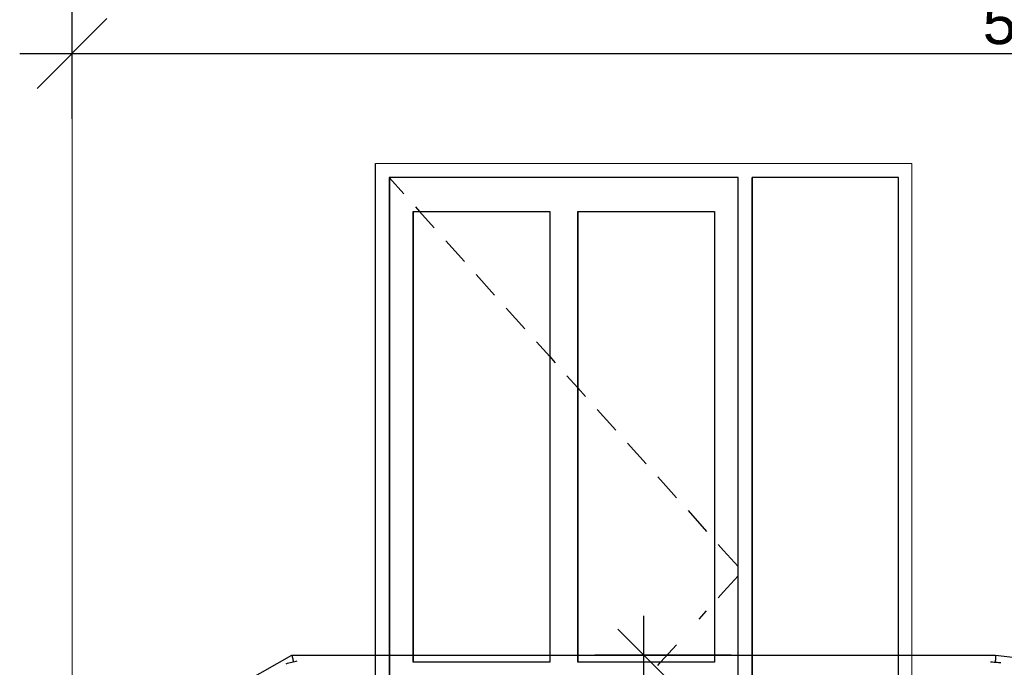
# Model space of a CAD drawing. Header units: millimetres. Extents: x 126830 to 197405, y -10585 to 21156.
# Tile 12 of 100: x 140021 to 142845, y 9230 to 11087. Entities that reach past the tile are written whole.
import ezdxf

# ---------------------------------------------------------------- set-up
doc = ezdxf.new("R2010")
doc.units = ezdxf.units.MM
doc.header["$MEASUREMENT"] = 0
for name, color, linetype in [('Konstrukce - nosné', 7, 'Continuous'), ('Nové_0', 7, 'Continuous'), ('Nové_Konstrukce - nosné', 7, 'Continuous'), ('Nové_Kóty - SP', 7, 'Continuous'), ('Situace - terén', 7, 'Continuous')]:
    doc.layers.add(name, color=color, linetype=linetype)
doc.styles.add('GENEROVANÝ_STYL_2', font='txt')
doc.dimstyles.new('GENEROVANÝ_STYL__12', dxfattribs={"dimtxt": 125, "dimasz": 142.5, "dimexe": 0.18, "dimexo": 250, "dimgap": 0, "dimtad": 1, "dimdec": 0, "dimzin": 0, "dimdsep": 46, "dimtxsty": 'GENEROVANÝ_STYL_2', "dimblk": 'ARROWHEAD_6', "dimblk1": 'ARROWHEAD_6', "dimblk2": 'ARROWHEAD_6', "dimcen": 0.09, "dimclrd": 1, "dimclre": 1, "dimclrt": 1, "dimazin": 0, "dimtfac": 1, "dimtdec": 4, "dimtmove": 0, "dimatfit": 3, "dimfxl": 1, "dimtolj": 1, "dimtzin": 0, "dimarcsym": 0})
doc.dimstyles.new('GENEROVANÝ_STYL__3', dxfattribs={"dimtxt": 125, "dimasz": 190, "dimexe": 0.18, "dimexo": 300, "dimgap": 0, "dimtad": 1, "dimtih": 1, "dimtoh": 1, "dimdec": 0, "dimzin": 0, "dimdsep": 46, "dimtxsty": 'GENEROVANÝ_STYL_2', "dimblk": 'ARROWHEAD_6', "dimblk1": 'ARROWHEAD_6', "dimblk2": 'ARROWHEAD_6', "dimcen": 0.09, "dimclrd": 1, "dimclre": 1, "dimclrt": 1, "dimazin": 0, "dimtfac": 1, "dimtdec": 4, "dimtmove": 0, "dimatfit": 3, "dimfxl": 1, "dimtolj": 1, "dimtzin": 0, "dimarcsym": 0})

# ---------------------------------------------------------------- blocks, each defined once
blk = doc.blocks.new('*D65')
at = {"layer": 'Nové_Kóty - SP', "color": 1, "linetype": 'Continuous', "lineweight": 25}
for p, q in [((140171.4, 10802.4), (140171.4, 11289.9)), ((145821.3, 10802.4), (145821.3, 11289.9)), ((140271.4, 11089.9), (140071.4, 10889.9)), ((145721.3, 10889.9), (145921.3, 11089.9)), ((140021.4, 10989.9), (140171.4, 10989.9)), ((140171.4, 10989.9), (145821.3, 10989.9)), ((145821.3, 10989.9), (145971.3, 10989.9))]:
    blk.add_line(p, q, dxfattribs=at)
at = {"layer": 'Nové_Kóty - SP', "color": 1, "lineweight": 25, "insert": (142782.6, 11014.9), "char_height": 125, "attachment_point": 7, "style": 'GENEROVANÝ_STYL_2'}
blk.add_mtext('\\A1;{\\pql;\\fArial|b0|i0|c0|p38;5\xa0650}', dxfattribs=at)
blk = doc.blocks.new('ARROWHEAD_6')
at = {"color": 0, "linetype": 'Continuous', "lineweight": 0}
for p, q in [((-0.5, -0.5), (0.5, 0.5)), ((0, 0), (-1, 0))]:
    blk.add_line(p, q, dxfattribs=at)
blk = doc.blocks.new('*D162')
at = {"layer": 'Nové_Kóty - SP', "color": 1, "linetype": 'Continuous', "lineweight": 25}
for p, q in [((141811.3, 9264.6), (141811.3, 9377.1)), ((141886.3, 9189.6), (141736.3, 9339.6)), ((142061.3, 9264.6), (141670.7, 9264.6)), ((141811.3, 8364.6), (141811.3, 9264.6)), ((141736.3, 8439.6), (141886.3, 8289.6)), ((141951.9, 8364.6), (141561.3, 8364.6))]:
    blk.add_line(p, q, dxfattribs=at)
at = {"layer": 'Nové_Kóty - SP', "color": 1, "lineweight": 25, "insert": (141786.3, 8672.3), "char_height": 125, "attachment_point": 7, "rotation": 90, "style": 'GENEROVANÝ_STYL_2'}
blk.add_mtext('\\A1;{\\pql;\\fArial|b0|i0|c0|p38;900}', dxfattribs=at)

msp = doc.modelspace()

# ---------------------------------------------------------------- linework, layer by layer
at = {"layer": 'Konstrukce - nosné', "color": 7, "linetype": 'Continuous', "lineweight": 13}
for p, q in [((141041.1, 10674.6), (142579.7, 10674.6)), ((142579.7, 10674.6), (142579.6, 8364.6))]:
    msp.add_line(p, q, dxfattribs=at)
at = {"layer": 'Nové_0', "color": 1, "linetype": 'Continuous', "lineweight": 25}
for p, q in [((140198, 8924.6), (140801.6, 9264.6)), ((140801.6, 9264.6), (140801.6, 9264.3)), ((140801.6, 9264.6), (142819.7, 9264.6)), ((140801.6, 9264.3), (140801.9, 9263.4)), ((140801.9, 9263.4), (140802.2, 9262)), ((140802.2, 9262), (140802.8, 9260)), ((140802.8, 9260), (140803.4, 9257.5)), ((142819.4, 9260), (142819.2, 9257.5)), ((142819.5, 9262), (142819.4, 9260)), ((142819.6, 9263.4), (142819.5, 9262)), ((142819.7, 9264.3), (142819.6, 9263.4)), ((142819.7, 9264.6), (142819.7, 9264.3)), ((142819.7, 9264.6), (145796.3, 8907.4)), ((140785.2, 9240.4), (140785.4, 9240.4)), ((140785.4, 9240.4), (140789, 9241.4)), ((140789, 9241.4), (140793, 9242.4)), ((140793, 9242.4), (140797.2, 9243.5)), ((140797.2, 9243.5), (140801.5, 9244.6)), ((140801.5, 9244.6), (140805.8, 9245.8)), ((140803.4, 9257.5), (140804.1, 9254.6)), ((140804.1, 9254.6), (140805, 9251.5)), ((140805, 9251.5), (140805.8, 9248.1)), ((140805.8, 9248.1), (140806.4, 9245.9)), ((140805.8, 9245.8), (140810.1, 9246.9)), ((140810.1, 9246.9), (140814, 9247.9)), ((140814, 9247.9), (140817, 9248.7)), ((142804.7, 9245.5), (142807.1, 9245.4)), ((142807.1, 9245.4), (142811.1, 9245.2)), ((142811.1, 9245.2), (142815.3, 9244.9)), ((142815.3, 9244.9), (142819.6, 9244.6)), ((142818.7, 9248.1), (142818.5, 9244.7)), ((142818.9, 9251.5), (142818.7, 9248.1)), ((142819.1, 9254.6), (142818.9, 9251.5)), ((142819.2, 9257.5), (142819.1, 9254.6)), ((142819.6, 9244.6), (142824, 9244.4)), ((142824, 9244.4), (142828.2, 9244.1)), ((142828.2, 9244.1), (142832.1, 9243.9)), ((142832.1, 9243.9), (142834.6, 9243.7))]:
    msp.add_line(p, q, dxfattribs=at)
at = {"layer": 'Nové_Konstrukce - nosné', "color": 1, "linetype": 'Continuous', "lineweight": 25}
for p, q in [((141041.1, 10634.6), (141041.1, 10674.6)), ((141041.1, 9365.2), (141041.1, 10634.6)), ((141081.1, 10634.6), (141081.1, 9365.3)), ((142081.1, 10634.6), (141081.1, 10634.6)), ((141081.3, 10634.6), (141081.3, 9365.3)), ((141081.3, 10633.2), (141122.7, 10587)), ((142081.1, 9367.8), (142081.1, 10634.6)), ((142121.1, 10634.6), (142121.1, 9368)), ((142121.1, 9368), (142121.1, 10634.6)), ((142541.1, 10634.6), (142121.1, 10634.6)), ((142541.1, 9369), (142541.1, 10634.6)), ((141149.3, 10536.6), (141149.3, 9365.4)), ((141149.3, 9365.4), (141149.3, 10536.6)), ((141149.3, 10536.6), (141541.3, 10536.6)), ((141156.1, 10549.8), (141168, 10536.6)), ((141168, 10536.6), (141209.5, 10490.3)), ((141541.3, 10536.6), (141541.3, 9366.5)), ((141621.3, 10536.6), (141621.3, 9366.7)), ((141621.3, 9366.7), (141621.3, 10536.6)), ((141621.3, 10536.6), (142013.3, 10536.6)), ((142013.3, 10536.6), (142013.3, 9367.7)), ((141242.9, 10453.1), (141296.4, 10393.5)), ((141329.8, 10356.3), (141383.2, 10296.8)), ((141416.6, 10259.6), (141470, 10200)), ((141503.4, 10162.8), (141541.3, 10120.6)), ((141541.3, 10120.6), (141556.9, 10103.3)), ((141590.3, 10066.1), (141621.3, 10031.5)), ((141621.3, 10031.5), (141643.7, 10006.5)), ((141677.1, 9969.3), (141730.5, 9909.8)), ((141763.9, 9872.6), (141817.4, 9813)), ((141850.7, 9775.8), (141904.2, 9716.3)), ((141937.6, 9679.1), (141991, 9619.5)), ((142024.4, 9582.3), (142039.8, 9565.1)), ((142039.8, 9565.1), (142081.1, 9519.1)), ((142039.8, 9446), (142081.1, 9492)), ((142024.4, 9428.8), (142039.8, 9446)), ((141969.4, 9367.6), (141991, 9391.6)), ((141041.1, 9075.2), (141041.1, 9365.2)), ((141081.1, 9365.3), (141081.1, 9075.3)), ((141081.3, 9365.3), (141081.3, 9075.3)), ((141149.3, 9365.4), (141149.3, 9244.6)), ((141149.3, 9244.6), (141149.3, 9365.4)), ((141541.3, 9366.5), (141541.3, 9244.6)), ((141621.3, 9366.7), (141621.3, 9244.6)), ((141621.3, 9244.6), (141621.3, 9366.7)), ((142013.3, 9367.7), (142013.3, 9244.6)), ((142081.1, 9077.8), (142081.1, 9367.8)), ((142121.1, 9368), (142121.1, 9078)), ((142121.1, 9078), (142121.1, 9368)), ((142541.1, 9079), (142541.1, 9369)), ((141859, 9244.6), (141904.2, 9294.8)), ((141541.3, 9244.6), (141149.3, 9244.6)), ((142013.3, 9244.6), (141621.3, 9244.6)), ((141850.7, 9235.3), (141859, 9244.6))]:
    msp.add_line(p, q, dxfattribs=at)
at = {"layer": 'Situace - terén', "color": 7, "linetype": 'Continuous', "lineweight": 13}
msp.add_line((140171.4, 8083.6), (140171.4, 11738), dxfattribs=at)

# ---------------------------------------------------------------- dimensions: what is measured, and where the dimension line sits
at = {"layer": 'Nové_Kóty - SP', "color": 1, "linetype": 'Continuous', "lineweight": 25}
dim = msp.add_linear_dim(base=(145821.3, 10989.9), p1=(140171.4, 12754.9), p2=(145821.3, 11653.1), dimstyle='GENEROVANÝ_STYL__3', dxfattribs=at)
dim.commit()
dim.dimension.update_dxf_attribs({"geometry": '*D65', "text_midpoint": (142997.3, 11077.4), "dimtype": 160})
dim = msp.add_linear_dim(base=(141811.3, 9264.6), p1=(140721.4, 8364.6), p2=(141910.4, 9264.6), angle=90, dimstyle='GENEROVANÝ_STYL__12', dxfattribs=at)
dim.commit()
dim.dimension.update_dxf_attribs({"geometry": '*D162', "text_midpoint": (141723.8, 8815.3), "dimtype": 160, "text_rotation": 90})

doc.saveas('drawing.dxf')
